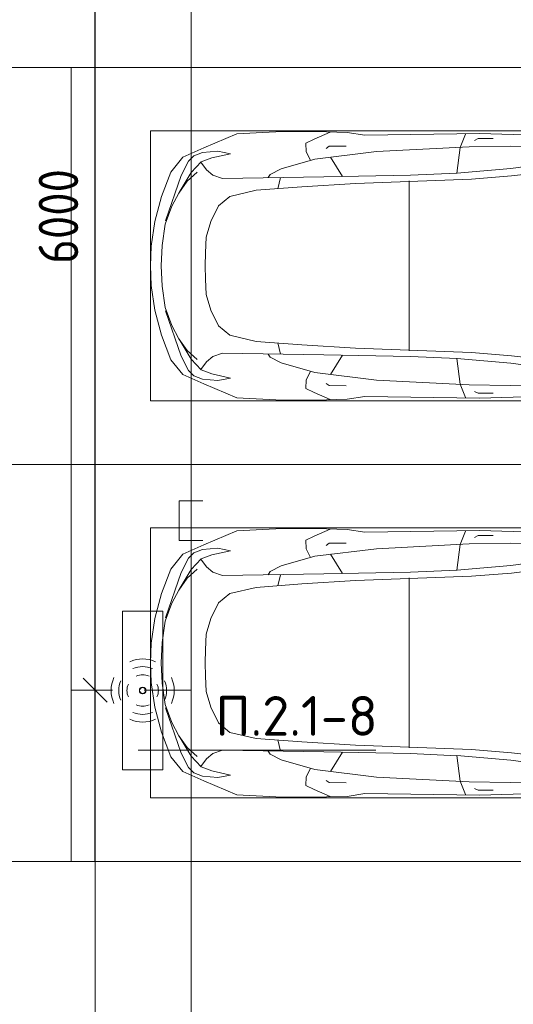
# Model space of a CAD drawing. Header units: millimetres. Extents: x -32229 to 170644, y -13689 to 125138.
# Tile 30 of 208: x -989 to 2124, y 58850 to 65050. Entities that reach past the tile are written whole.
import ezdxf

# ---------------------------------------------------------------- set-up
doc = ezdxf.new("R2010")
doc.units = ezdxf.units.MM
for name, color, linetype, lineweight in [('A-ANNO-DIMS', 7, 'Continuous', 9), ('A-ANNO-DIMS-200', 7, 'Continuous', 9), ('A-ANNO-NOTE', 7, 'Continuous', 18), ('A-DETL-GENF', 7, 'Continuous', 18), ('A-DETL-THIN', 7, 'Continuous', 9), ('A-FLOR', 7, 'Continuous', 18), ('C-PRKG', 7, 'Continuous', 18), ('G-ANNO-TEXT', 7, 'Continuous', 9)]:
    doc.layers.add(name, color=color, linetype=linetype, lineweight=lineweight)
doc.layers.add('A-DETL', color=7, linetype='Continuous', lineweight=9, true_color=0x00a600)
doc.styles.add('GOST Common_6', font='GOST_Common.ttf', dxfattribs={"width": 0.9, "height": 250})
doc.styles.add('ISOCPEUR', font='isocpeur.ttf', dxfattribs={"height": 250})
doc.dimstyles.new('ГОСТ_2_5_мм2', dxfattribs={"dimscale": 304.8, "dimtxt": 251.428749, "dimasz": 0.492126, "dimexe": 0.492126, "dimexo": 0.656168, "dimgap": 0.098425, "dimtad": 1, "dimdec": 0, "dimdsep": 46, "dimtxsty": 'GOST Common_6', "dimblk1": 'OBLIQUE', "dimblk2": 'OBLIQUE', "dimsah": 1, "dimcen": 0.09, "dimazin": 2, "dimtfac": 1, "dimtdec": 4, "dimtix": 1, "dimtmove": 0, "dimatfit": 3, "dimfxl": 1, "dimtvp": 1, "dimtolj": 1, "dimtzin": 0, "dimarcsym": 2})

# ---------------------------------------------------------------- blocks, each defined once
blk = doc.blocks.new('АР_Машиноместо - 5300x2500_С-V11--01 ЭО')
at = {"layer": 'A-DETL-GENF', "color": 253, "lineweight": 13, "true_color": 0xaaaaaa}
for p, q in [((1126.4, 4794.1), (970.2, 4771.8)), ((1250, 4800), (1126.4, 4794.1)), ((1250, 4800), (1373.6, 4794.1)), ((1373.6, 4794.1), (1529.8, 4771.8)), ((812.7, 4729.4), (659.1, 4669.9)), ((970.2, 4771.8), (812.7, 4729.4)), ((1122.2, 4726.4), (988.2, 4706.7)), ((1250, 4731.7), (1122.2, 4726.4)), ((1250, 4731.7), (1377.8, 4726.4)), ((1377.8, 4726.4), (1511.8, 4706.7)), ((1529.8, 4771.8), (1687.3, 4729.4)), ((1687.3, 4729.4), (1840.9, 4669.9)), ((659.1, 4669.9), (565.9, 4595.1)), ((680.7, 4606.5), (967, 4703.6)), ((873.9, 4665.1), (791.3, 4619.7)), ((988.2, 4706.7), (873.9, 4665.1)), ((1511.8, 4706.7), (1626.1, 4665.1)), ((1819.3, 4606.5), (1533, 4703.6)), ((1626.1, 4665.1), (1708.7, 4619.7)), ((1840.9, 4669.9), (1934.1, 4595.1)), ((565.9, 4595.1), (507.1, 4462.6)), ((590.7, 4560.1), (680.7, 4606.5)), ((788.5, 4617.7), (661.8, 4543.1)), ((791.3, 4619.7), (717.1, 4568.9)), ((1708.7, 4619.7), (1782.9, 4568.9)), ((1711.5, 4617.7), (1838.2, 4543.1)), ((1909.3, 4560.1), (1819.3, 4606.5)), ((1934.1, 4595.1), (1992.9, 4462.6)), ((557.5, 4525.7), (590.7, 4560.1)), ((661.8, 4543.1), (594.6, 4479.3)), ((717.1, 4568.9), (659.6, 4505.3)), ((1782.9, 4568.9), (1840.4, 4505.3)), ((1838.2, 4543.1), (1905.4, 4479.3)), ((1942.5, 4525.7), (1909.3, 4560.1)), ((528.4, 4374.7), (536.4, 4471.4)), ((536.4, 4471.4), (557.5, 4525.7)), ((594.6, 4479.3), (569.5, 4413.1)), ((645, 4445.5), (597.3, 4481.4)), ((1855, 4445.5), (1902.7, 4481.4)), ((1905.4, 4479.3), (1930.5, 4413.1)), ((1963.6, 4471.4), (1942.5, 4525.7)), ((1971.6, 4374.7), (1963.6, 4471.4)), ((507.1, 4462.6), (419.6, 4254.2)), ((569.5, 4413.1), (543.7, 4295.1)), ((679.6, 4406.3), (645, 4445.5)), ((699.7, 4345.5), (679.6, 4406.3)), ((872.7, 4370.2), (970.5, 4419.3)), ((970.5, 4419.3), (1069.6, 4447.3)), ((1069.6, 4447.3), (1167.1, 4453.2)), ((1167.1, 4453.2), (1250, 4453.9)), ((1332.9, 4453.2), (1250, 4453.9)), ((1430.4, 4447.3), (1332.9, 4453.2)), ((1529.5, 4419.3), (1430.4, 4447.3)), ((1627.3, 4370.2), (1529.5, 4419.3)), ((1800.3, 4345.5), (1820.4, 4406.3)), ((1820.4, 4406.3), (1855, 4445.5)), ((1930.5, 4413.1), (1956.3, 4295.1)), ((1992.9, 4462.6), (2080.4, 4254.2)), ((543.7, 4295.1), (528.4, 4374.7)), ((689.3, 3705.5), (699.7, 4345.5)), ((812.5, 4298.9), (872.7, 4370.2)), ((1687.5, 4298.9), (1627.3, 4370.2)), ((1810.7, 3705.5), (1800.3, 4345.5)), ((1956.3, 4295.1), (1971.6, 4374.7)), ((774.4, 4132.9), (812.5, 4298.9)), ((1725.6, 4132.9), (1687.5, 4298.9)), ((419.6, 4254.2), (403.4, 3968)), ((2080.4, 4254.2), (2096.6, 3968)), ((752.2, 3845.6), (774.4, 4132.9)), ((1747.8, 3845.6), (1725.6, 4132.9)), ((638.7, 3975.4), (675.2, 4045.5)), ((675.2, 4045.5), (694.6, 4057.6)), ((1824.8, 4045.5), (1805.4, 4057.6)), ((1861.3, 3975.4), (1824.8, 4045.5)), ((403.4, 3968), (405.6, 3688.5)), ((578.7, 3762.9), (638.7, 3975.4)), ((1921.3, 3762.9), (1861.3, 3975.4)), ((2096.6, 3968), (2094.4, 3688.5)), ((731.2, 3507.6), (752.2, 3845.6)), ((1768.8, 3507.6), (1747.8, 3845.6)), ((453.1, 3766.3), (478.4, 3819.3)), ((478.4, 3819.3), (532.5, 3818.1)), ((532.5, 3818.1), (585.5, 3790.5)), ((1967.5, 3818.1), (1914.5, 3790.5)), ((2021.6, 3819.3), (1967.5, 3818.1)), ((2046.9, 3766.3), (2021.6, 3819.3)), ((408.2, 3667), (453.1, 3766.3)), ((530.9, 3374.8), (578.7, 3762.9)), ((1969.1, 3374.8), (1921.3, 3762.9)), ((2091.8, 3667), (2046.9, 3766.3)), ((405.6, 3688.5), (409.5, 3560)), ((495.5, 3566.1), (496.8, 3671.6)), ((496.8, 3671.6), (510.1, 3691.5)), ((687.1, 3588.8), (566.5, 3663.9)), ((678.7, 3159.5), (689.3, 3705.5)), ((1821.3, 3159.5), (1810.7, 3705.5)), ((1812.9, 3588.8), (1933.5, 3663.9)), ((2003.2, 3671.6), (1989.9, 3691.5)), ((2004.5, 3566.1), (2003.2, 3671.6)), ((2094.4, 3688.5), (2090.5, 3560)), ((409.5, 3560), (426.5, 3446.8)), ((2090.5, 3560), (2073.5, 3446.8)), ((704.9, 2775.5), (731.2, 3507.6)), ((1795.1, 2775.5), (1768.8, 3507.6)), ((426.5, 3446.8), (417.5, 2723)), ((2073.5, 3446.8), (2082.5, 2723)), ((501.4, 2789.7), (530.9, 3374.8)), ((1998.6, 2789.7), (1969.1, 3374.8)), ((665.6, 2864.6), (678.7, 3159.5)), ((1834.4, 2864.6), (1821.3, 3159.5)), ((665.8, 2867.4), (505.1, 2846.9)), ((636.6, 2526.5), (665.8, 2867.4)), ((1834.2, 2867.4), (1994.9, 2846.9)), ((1863.4, 2526.5), (1834.2, 2867.4)), ((505.1, 2846.9), (420.9, 2813.3)), ((1994.9, 2846.9), (2079.1, 2813.3)), ((447.8, 2733.7), (459.7, 2756.2)), ((447.8, 2638.7), (447.8, 2733.7)), ((495.7, 2532.3), (501.4, 2789.7)), ((684.2, 2522.3), (704.9, 2775.5)), ((1815.8, 2522.3), (1795.1, 2775.5)), ((2004.3, 2532.3), (1998.6, 2789.7)), ((2052.2, 2733.7), (2040.3, 2756.2)), ((2052.2, 2638.7), (2052.2, 2733.7)), ((417.5, 2723), (428.2, 2308.5)), ((2082.5, 2723), (2071.8, 2308.5)), ((500, 2210.1), (495.7, 2532.3)), ((636.6, 2526.5), (597, 2231)), ((644.6, 2191.8), (684.2, 2522.3)), ((1855.4, 2191.8), (1815.8, 2522.3)), ((1863.4, 2526.5), (1903, 2231)), ((2000, 2210.1), (2004.3, 2532.3))]:
    blk.add_line(p, q, dxfattribs=at)
at = {"layer": 'A-DETL-GENF', "color": 254, "lineweight": 13, "true_color": 0xd4d4d4}
for p, q in [((694.6, 3980.4), (765.1, 3996.8)), ((1805.4, 3980.4), (1734.9, 3996.8)), ((715.1, 3168.3), (1250, 3167.3)), ((1784.9, 3168.3), (1250, 3167.3))]:
    blk.add_line(p, q, dxfattribs=at)
at = {"layer": 'C-PRKG', "color": 253, "lineweight": 13, "true_color": 0xaaaaaa}
for p, q in [((2500, 5300), (0, 5300)), ((0, 0), (0, 5300)), ((2500, 0), (2500, 5300)), ((400, 4800), (2100, 4800)), ((400, 500), (400, 4800)), ((2100, 500), (2100, 4800))]:
    blk.add_line(p, q, dxfattribs=at)
blk = doc.blocks.new('АР_Машиноместо - 4900x2400_М__5300х2500_-V54--01 ЭО')
at = {"layer": 'C-PRKG', "color": 253, "lineweight": 13, "true_color": 0xaaaaaa}
for p, q in [((0, 0), (0, -5300)), ((2500, 0), (2500, -5300)), ((2500, -5300), (0, -5300))]:
    blk.add_line(p, q, dxfattribs=at)
blk = doc.blocks.new('АР_Машиноместо - 5300x2500_С-V13--01 ЭО')
at = {"layer": 'A-DETL-GENF', "color": 253, "lineweight": 13, "true_color": 0xaaaaaa}
for p, q in [((500, -2210.1), (495.7, -2532.3)), ((636.6, -2526.5), (597, -2231)), ((644.6, -2191.8), (684.2, -2522.3)), ((1855.4, -2191.8), (1815.8, -2522.3)), ((1863.4, -2526.5), (1903, -2231)), ((2000, -2210.1), (2004.3, -2532.3)), ((417.5, -2723), (428.2, -2308.5)), ((2082.5, -2723), (2071.8, -2308.5)), ((495.7, -2532.3), (501.4, -2789.7)), ((636.6, -2526.5), (665.8, -2867.4)), ((684.2, -2522.3), (704.9, -2775.5)), ((1815.8, -2522.3), (1795.1, -2775.5)), ((1863.4, -2526.5), (1834.2, -2867.4)), ((2004.3, -2532.3), (1998.6, -2789.7)), ((447.8, -2638.7), (447.8, -2733.7)), ((2052.2, -2638.7), (2052.2, -2733.7)), ((426.5, -3446.8), (417.5, -2723)), ((2073.5, -3446.8), (2082.5, -2723)), ((447.8, -2733.7), (459.7, -2756.2)), ((501.4, -2789.7), (530.9, -3374.8)), ((704.9, -2775.5), (731.2, -3507.6)), ((1795.1, -2775.5), (1768.8, -3507.6)), ((1998.6, -2789.7), (1969.1, -3374.8)), ((2052.2, -2733.7), (2040.3, -2756.2)), ((505.1, -2846.9), (420.9, -2813.3)), ((665.8, -2867.4), (505.1, -2846.9)), ((1834.2, -2867.4), (1994.9, -2846.9)), ((1994.9, -2846.9), (2079.1, -2813.3)), ((665.6, -2864.6), (678.7, -3159.5)), ((1834.4, -2864.6), (1821.3, -3159.5)), ((678.7, -3159.5), (689.3, -3705.5)), ((1821.3, -3159.5), (1810.7, -3705.5)), ((530.9, -3374.8), (578.7, -3762.9)), ((1969.1, -3374.8), (1921.3, -3762.9)), ((409.5, -3560), (426.5, -3446.8)), ((2090.5, -3560), (2073.5, -3446.8)), ((731.2, -3507.6), (752.2, -3845.6)), ((1768.8, -3507.6), (1747.8, -3845.6)), ((405.6, -3688.5), (409.5, -3560)), ((495.5, -3566.1), (496.8, -3671.6)), ((687.1, -3588.8), (566.5, -3663.9)), ((1812.9, -3588.8), (1933.5, -3663.9)), ((2004.5, -3566.1), (2003.2, -3671.6)), ((2094.4, -3688.5), (2090.5, -3560)), ((403.4, -3968), (405.6, -3688.5)), ((408.2, -3667), (453.1, -3766.3)), ((496.8, -3671.6), (510.1, -3691.5)), ((689.3, -3705.5), (699.7, -4345.5)), ((1810.7, -3705.5), (1800.3, -4345.5)), ((2003.2, -3671.6), (1989.9, -3691.5)), ((2091.8, -3667), (2046.9, -3766.3)), ((2096.6, -3968), (2094.4, -3688.5)), ((453.1, -3766.3), (478.4, -3819.3)), ((578.7, -3762.9), (638.7, -3975.4)), ((1921.3, -3762.9), (1861.3, -3975.4)), ((2046.9, -3766.3), (2021.6, -3819.3)), ((478.4, -3819.3), (532.5, -3818.1)), ((532.5, -3818.1), (585.5, -3790.5)), ((1967.5, -3818.1), (1914.5, -3790.5)), ((2021.6, -3819.3), (1967.5, -3818.1)), ((752.2, -3845.6), (774.4, -4132.9)), ((1747.8, -3845.6), (1725.6, -4132.9)), ((419.6, -4254.2), (403.4, -3968)), ((638.7, -3975.4), (675.2, -4045.5)), ((1861.3, -3975.4), (1824.8, -4045.5)), ((2080.4, -4254.2), (2096.6, -3968)), ((675.2, -4045.5), (694.6, -4057.6)), ((1824.8, -4045.5), (1805.4, -4057.6)), ((774.4, -4132.9), (812.5, -4298.9)), ((1725.6, -4132.9), (1687.5, -4298.9)), ((507.1, -4462.6), (419.6, -4254.2)), ((1992.9, -4462.6), (2080.4, -4254.2)), ((543.7, -4295.1), (528.4, -4374.7)), ((569.5, -4413.1), (543.7, -4295.1)), ((812.5, -4298.9), (872.7, -4370.2)), ((1687.5, -4298.9), (1627.3, -4370.2)), ((1930.5, -4413.1), (1956.3, -4295.1)), ((1956.3, -4295.1), (1971.6, -4374.7)), ((528.4, -4374.7), (536.4, -4471.4)), ((699.7, -4345.5), (679.6, -4406.3)), ((872.7, -4370.2), (970.5, -4419.3)), ((1627.3, -4370.2), (1529.5, -4419.3)), ((1800.3, -4345.5), (1820.4, -4406.3)), ((1971.6, -4374.7), (1963.6, -4471.4)), ((565.9, -4595.1), (507.1, -4462.6)), ((594.6, -4479.3), (569.5, -4413.1)), ((645, -4445.5), (597.3, -4481.4)), ((679.6, -4406.3), (645, -4445.5)), ((970.5, -4419.3), (1069.6, -4447.3)), ((1069.6, -4447.3), (1167.1, -4453.2)), ((1167.1, -4453.2), (1250, -4453.9)), ((1332.9, -4453.2), (1250, -4453.9)), ((1430.4, -4447.3), (1332.9, -4453.2)), ((1529.5, -4419.3), (1430.4, -4447.3)), ((1820.4, -4406.3), (1855, -4445.5)), ((1855, -4445.5), (1902.7, -4481.4)), ((1905.4, -4479.3), (1930.5, -4413.1)), ((1934.1, -4595.1), (1992.9, -4462.6)), ((536.4, -4471.4), (557.5, -4525.7)), ((557.5, -4525.7), (590.7, -4560.1)), ((661.8, -4543.1), (594.6, -4479.3)), ((717.1, -4568.9), (659.6, -4505.3)), ((1782.9, -4568.9), (1840.4, -4505.3)), ((1838.2, -4543.1), (1905.4, -4479.3)), ((1942.5, -4525.7), (1909.3, -4560.1)), ((1963.6, -4471.4), (1942.5, -4525.7)), ((590.7, -4560.1), (680.7, -4606.5)), ((788.5, -4617.7), (661.8, -4543.1)), ((791.3, -4619.7), (717.1, -4568.9)), ((1708.7, -4619.7), (1782.9, -4568.9)), ((1711.5, -4617.7), (1838.2, -4543.1)), ((1909.3, -4560.1), (1819.3, -4606.5)), ((659.1, -4669.9), (565.9, -4595.1)), ((680.7, -4606.5), (967, -4703.6)), ((873.9, -4665.1), (791.3, -4619.7)), ((1819.3, -4606.5), (1533, -4703.6)), ((1626.1, -4665.1), (1708.7, -4619.7)), ((1840.9, -4669.9), (1934.1, -4595.1)), ((812.7, -4729.4), (659.1, -4669.9)), ((988.2, -4706.7), (873.9, -4665.1)), ((1122.2, -4726.4), (988.2, -4706.7)), ((1377.8, -4726.4), (1511.8, -4706.7)), ((1511.8, -4706.7), (1626.1, -4665.1)), ((1687.3, -4729.4), (1840.9, -4669.9)), ((970.2, -4771.8), (812.7, -4729.4)), ((1126.4, -4794.1), (970.2, -4771.8)), ((1250, -4731.7), (1122.2, -4726.4)), ((1250, -4731.7), (1377.8, -4726.4)), ((1373.6, -4794.1), (1529.8, -4771.8)), ((1529.8, -4771.8), (1687.3, -4729.4)), ((1250, -4800), (1126.4, -4794.1)), ((1250, -4800), (1373.6, -4794.1))]:
    blk.add_line(p, q, dxfattribs=at)
at = {"layer": 'A-DETL-GENF', "color": 254, "lineweight": 13, "true_color": 0xd4d4d4}
for p, q in [((715.1, -3168.3), (1250, -3167.3)), ((1784.9, -3168.3), (1250, -3167.3)), ((694.6, -3980.4), (765.1, -3996.8)), ((1805.4, -3980.4), (1734.9, -3996.8))]:
    blk.add_line(p, q, dxfattribs=at)
at = {"layer": 'C-PRKG', "color": 253, "lineweight": 13, "true_color": 0xaaaaaa}
for p, q in [((0, 0), (0, -5300)), ((2500, 0), (2500, -5300)), ((400, -500), (400, -4800)), ((2100, -500), (2100, -4800)), ((400, -4800), (2100, -4800)), ((2500, -5300), (0, -5300))]:
    blk.add_line(p, q, dxfattribs=at)
blk = doc.blocks.new('АР_Машиноместо - 4900x2400_М__5300х2500_-3113489--01 ЭО')
at = {"layer": 'C-PRKG', "color": 253, "lineweight": 13, "true_color": 0xaaaaaa}
for p, q in [((2500, 5300), (0, 5300)), ((0, 0), (0, 5300)), ((2500, 0), (2500, 5300))]:
    blk.add_line(p, q, dxfattribs=at)
blk = doc.blocks.new('Наметкина 10_РД_АР_П_rvt-1--01 ЭО')
at = {"layer": 'A-FLOR', "color": 253, "lineweight": 13, "true_color": 0xaaaaaa}
for p, q in [((-514.7, 63600), (-514.7, 67160)), ((-514.7, 59750), (-514.7, 63600)), ((5235.3, 59750), (-6264.7, 59750))]:
    blk.add_line(p, q, dxfattribs=at)
at = {"layer": 'C-PRKG', "color": 253, "lineweight": 13, "true_color": 0xaaaaaa}
for name, p, rotation in [('АР_Машиноместо - 4900x2400_М__5300х2500_-V54--01 ЭО', (-5964.7, 62250), 90.00000000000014), ('АР_Машиноместо - 5300x2500_С-V11--01 ЭО', (4635.3, 62250), 89.99999999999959), ('АР_Машиноместо - 4900x2400_М__5300х2500_-3113489--01 ЭО', (-5964.7, 62250), 269.999999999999), ('АР_Машиноместо - 5300x2500_С-V13--01 ЭО', (4635.3, 62250), 269.9999999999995)]:
    blk.add_blockref(name, p, dxfattribs=dict(at, rotation=rotation))
blk = doc.blocks.new('DIMBLOCK157--01 ЭО')
at = {"layer": 'A-ANNO-DIMS-200'}
for p, q in [((-512.5, 60828.3), (-587.5, 60903.3)), ((-404.2, 60828.3), (-662.5, 60828.3)), ((-512.5, 50828.6), (-512.5, 60828.3)), ((-512.5, 60828.3), (-437.5, 60753.3)), ((-512.5, 60828.3), (-404.2, 60828.3)), ((-512.5, 50828.6), (-587.5, 50903.6)), ((-409.4, 50828.6), (-662.5, 50828.6)), ((-512.5, 50828.6), (-437.5, 50753.6)), ((-512.5, 50828.6), (-409.4, 50828.6))]:
    blk.add_line(p, q, dxfattribs=at)
at = {"layer": 'A-ANNO-DIMS-200', "color": 0, "insert": (-869.2, 55457.7), "char_height": 250, "width": 889.802, "attachment_point": 1, "rotation": 90, "line_spacing_factor": 1.022761, "style": 'GOST Common_6'}
blk.add_mtext('10000', dxfattribs=at)
blk = doc.blocks.new('_Oblique')
at = {"color": 0, "linetype": 'ByBlock', "lineweight": -2}
blk.add_line((-0.5, -0.5), (0.5, 0.5), dxfattribs=at)
blk = doc.blocks.new('DIMBLOCK158--01 ЭО')
at = {"layer": 'A-ANNO-DIMS-200'}
for p, q in [((-512.5, 66828.3), (-587.5, 66903.3)), ((-408.7, 66828.3), (-662.5, 66828.3)), ((-512.5, 60828.3), (-512.5, 66828.3)), ((-512.5, 66828.3), (-437.5, 66753.3)), ((-512.5, 66828.3), (-408.7, 66828.3)), ((-512.5, 60828.3), (-587.5, 60903.3)), ((-404.2, 60828.3), (-662.5, 60828.3)), ((-512.5, 60828.3), (-437.5, 60753.3)), ((-512.5, 60828.3), (-404.2, 60828.3))]:
    blk.add_line(p, q, dxfattribs=at)
at = {"layer": 'A-ANNO-DIMS-200', "color": 0, "insert": (-869.2, 63513), "char_height": 250, "width": 756.843, "attachment_point": 1, "rotation": 90, "line_spacing_factor": 1.022761, "style": 'GOST Common_6'}
blk.add_mtext('6000', dxfattribs=at)

msp = doc.modelspace()

# ---------------------------------------------------------------- linework, layer by layer
at = {"layer": 'A-ANNO-NOTE', "color": 5, "lineweight": 9, "true_color": 0x0000ff}
for p, q in [((-339.7, 60325.9), (-339.7, 61325.9)), ((-339.7, 61325.9), (-87, 61325.9)), ((-87, 61325.9), (-87, 60325.9)), ((-87, 60325.9), (-339.7, 60325.9))]:
    msp.add_line(p, q, dxfattribs=at)
for centre in [(-214.1, 60825.9), (-213.2, 60826.8), (-213.2, 60825.1), (-212.3, 60825.9)]:
    msp.add_circle(centre, 20, dxfattribs=at)
for centre, radius, start, end in [((-213.2, 60825.1), 199.6, 66, 114), ((-213.2, 60825.1), 151.5, 66, 114), ((-212.3, 60825.9), 199.6, 156, 204), ((-212.3, 60825.9), 151.5, 156, 204), ((-213.2, 60825.1), 99.8, 66, 114), ((-214.1, 60825.9), 151.5, 336, 24), ((-214.1, 60825.9), 199.6, 336, 24), ((-212.3, 60825.9), 99.8, 156, 204), ((-214.1, 60825.9), 99.8, 336, 24), ((-213.2, 60826.8), 99.8, 246, 294), ((-213.2, 60826.8), 199.6, 246, 294), ((-213.2, 60826.8), 151.5, 246, 294)]:
    msp.add_arc(centre, radius, start, end, dxfattribs=at)
at = {"layer": 'A-DETL', "color": 5, "true_color": 0x0000ff}
for p, q in [((92.2, 44828.3), (92.2, 73828.3)), ((167.2, 62019.8), (17.2, 62019.8)), ((17.2, 62019.8), (17.2, 61769.8)), ((17.2, 61769.8), (167.2, 61769.8)), ((-204.2, 60828.3), (92.2, 60828.3))]:
    msp.add_line(p, q, dxfattribs=at)
at = {"layer": 'A-DETL-THIN'}
msp.add_line((-242.3, 60450.8), (1257.7, 60450.8), dxfattribs=at)

# ---------------------------------------------------------------- block references
at = {"lineweight": 5}
msp.add_blockref('Наметкина 10_РД_АР_П_rvt-1--01 ЭО', (0, 0), dxfattribs=at)

# ---------------------------------------------------------------- texts
at = {"layer": 'G-ANNO-TEXT', "insert": (245.4, 60791.1), "char_height": 250, "width": 1016.06, "attachment_point": 1, "line_spacing_factor": 1.139951, "style": 'ISOCPEUR'}
msp.add_mtext('\\pt600,1200,1800,2400,3000,3600,4200,4800,5400,6000,6600,7200,7800,8400,9000,9600,10200,10800,11400,12000,12600,13200,13800,14400,15000,15600,16200,16800,17400,18000,18600,19200;П.2.1-8', dxfattribs=at)

# ---------------------------------------------------------------- dimensions: what is measured, and where the dimension line sits
at = {"layer": 'A-ANNO-DIMS'}
for base, p1, p2, override, picture, middle in [((-512.5, 66828.3), (-204.2, 60828.3), (-208.7, 66828.3), {"dimpost": '<>', "dimfxl": 5999.988504}, 'DIMBLOCK158--01 ЭО', (-667.5, 63828.3)), ((-512.5, 60828.3), (-209.4, 50828.6), (-204.2, 60828.3), {"dimpost": '<>', "dimfxl": 9999.762427}, 'DIMBLOCK157--01 ЭО', (-667.5, 55828.4))]:
    dim = msp.add_linear_dim(base=base, p1=p1, p2=p2, angle=90, dimstyle='ГОСТ_2_5_мм2', override=override, dxfattribs=at)
    dim.commit()
    dim.dimension.update_dxf_attribs({"geometry": picture, "text_midpoint": middle})

doc.saveas('drawing.dxf')
